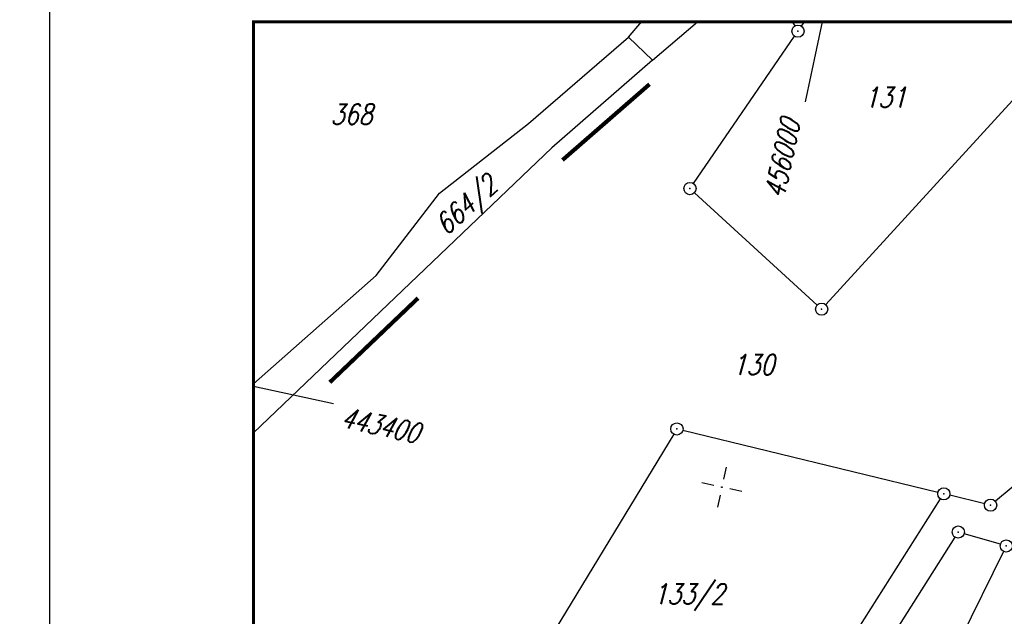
# Model space of a CAD drawing. Extents: x -134 to 1642, y -665 to 1050.
# Tile 10 of 88: x -4 to 117, y 342 to 415. Entities that reach past the tile are written whole.
import ezdxf

# ---------------------------------------------------------------- set-up
doc = ezdxf.new("R2010")
doc.units = 0
doc.header["$LTSCALE"] = 2
doc.header["$MEASUREMENT"] = 0
doc.linetypes.add('AUSGEZOGEN', pattern=[0])
doc.linetypes.add('GEMARKBAB', pattern=[3.7, 2, -0.5, 0.1, -0.5, 0.1, -0.5])
doc.layers.get('0').update_dxf_attribs({"color": 8, "linetype": 'AUSGEZOGEN'})
for name, color, linetype in [('FLSTNR', 8, 'AUSGEZOGEN'), ('GEMARKGRZ', 8, 'GEMARKBAB'), ('GRENZL', 8, 'AUSGEZOGEN'), ('GRENZP', 8, 'AUSGEZOGEN'), ('NETZ', 250, 'AUSGEZOGEN'), ('RAHMEN', 250, 'AUSGEZOGEN'), ('Rinne', 200, 'CONTINUOUS')]:
    doc.layers.add(name, color=color, linetype=linetype)
doc.styles.add('ROMANS', font='romans.shx', dxfattribs={"width": 0.8})

# ---------------------------------------------------------------- blocks, each defined once
blk = doc.blocks.new('IKR')
at = {"color": 0}
for p, q in [((0, 1), (0, 2.5)), ((-2.5, 0), (-1, 0)), ((1, 0), (2.5, 0)), ((0, -2.5), (0, -1))]:
    blk.add_line(p, q, dxfattribs=at)
blk.add_circle((0, 0), 0.05, dxfattribs=at)
blk.add_point((0, 0), dxfattribs=at)
blk = doc.blocks.new('GST')
at = {"color": 0}
blk.add_circle((0, 0), 0.75, dxfattribs=at)
blk.add_point((0, 0), dxfattribs=at)

msp = doc.modelspace()

# ---------------------------------------------------------------- hatches: boundary and pattern name
at = {"layer": 'Rinne'}
h = msp.add_hatch(dxfattribs=at)
h.set_pattern_fill('ANSI31', color=256, scale=20, style=0)
edge = h.paths.add_edge_path()
edge.add_arc((275.37, -21751.93), 21947.71, 89.378358, 89.455583, ccw=False)
edge.add_arc((441.16, -6471.33), 6666.2, 89.238235, 89.378358, ccw=False)
edge.add_arc((-14330.57, -1117453.65), 1117746.73, 89.23636226, 89.23823456, ccw=False)
edge.add_arc((523.43, -3023.77), 3217.85, 89.20146, 89.23636, ccw=False)
edge.add_arc((555.12, -750.21), 944.08, 86.94729, 89.20146, ccw=False)
edge.add_arc((625.86, 576.33), 384.35, 266.9473, 270.4805)
edge.add_arc((580.86, 5941.8), 5750, 270.480512, 270.662384)
edge.add_arc((762.64, -9781.39), 9974.23, 90.524294, 90.662384, ccw=False)
edge.add_arc((2442.17, -193318.23), 193518.75, 90.5143653, 90.5242944, ccw=False)
edge.add_arc((253.38, 50487.94), 50297.24, 270.514366, 270.533841)
edge.add_arc((717.25, 703), 510.13, 270.5338, 270.6271)
edge.add_arc((-30540.74, 2856402.63), 2856380.83, 270.62712452, 270.62837112)
edge.add_arc((769.64, 1592.38), 1398.89, 270.62837, 270.99311)
edge.add_arc((599.07, 11432.09), 11240.07, 270.993107, 271.121779)
edge.add_arc((275.39, -21749.98), 21944.96, 89.378358, 89.455589, ccw=False)
edge.add_arc((441.15, -6472.29), 6666.37, 89.238234, 89.378358, ccw=False)
edge.add_arc((-14329.56, -1117377.59), 1117669.86, 89.23636219, 89.23823424, ccw=False)
edge.add_arc((523.4, -3025.41), 3218.7, 89.20148, 89.23636, ccw=False)
edge.add_arc((555.1, -751.15), 944.21, 86.94729, 89.20148, ccw=False)
edge.add_arc((625.85, 575.59), 384.41, 266.9473, 270.4805)
edge.add_arc((580.85, 5941.87), 5750.87, 270.480491, 270.662393)
edge.add_arc((762.68, -9785.5), 9977.54, 90.524293, 90.662393, ccw=False)
edge.add_arc((2442.71, -193377.72), 193577.45, 90.5143667, 90.5242933, ccw=False)
edge.add_arc((253.39, 50486.67), 50296.77, 270.514367, 270.533841)
edge.add_arc((717.26, 702.22), 510.15, 270.5338, 270.6271)
edge.add_arc((-30543.48, 2856652.63), 2856631.65, 270.62712453, 270.6283711)
edge.add_arc((769.65, 1591.7), 1399.01, 270.62837, 270.99311)
edge.add_arc((599.07, 11431.93), 11240.71, 270.993107, 271.121781)

# ---------------------------------------------------------------- linework, layer by layer
at = {"layer": 'GEMARKGRZ', "const_width": 0.5, "flags": 128}
for points in [[(73.52, 407.34), (62.86, 398.05)], [(45.17, 381.13), (34.36, 370.81)]]:
    msp.add_lwpolyline(points, dxfattribs=at)
at = {"layer": 'GRENZL'}
for p, q in [((70.93, 413.13), (72.52, 415)), ((73.89, 410.31), (79.39, 415)), ((91, 415), (91.31, 414.49)), ((92.13, 414.47), (92.49, 415)), ((126.8, 415), (95.12, 380.33)), ((58.68, 402.52), (70.93, 413.13)), ((70.93, 413.13), (73.89, 410.31)), ((78.9, 395.17), (91.28, 413.23)), ((73.89, 410.31), (61.55, 399.55)), ((47.81, 393.99), (58.68, 402.52)), ((61.55, 399.55), (25, 364.63)), ((40.04, 383.9), (47.81, 393.99)), ((94.06, 380.28), (79.03, 394.05)), ((25, 370.61), (40.04, 383.9)), ((76.49, 364.45), (53.37, 326.39)), ((108.86, 357.32), (77.6, 364.91)), ((120.65, 360.2), (115.89, 356.24)), ((83.54, 316.17), (109.18, 356.51)), ((114.58, 355.93), (110.31, 356.97)), ((116.51, 350.96), (112.07, 352.25)), ((110.94, 351.82), (83.66, 308.9)), ((116.9, 350.08), (68.6, 252.4))]:
    msp.add_line(p, q, dxfattribs=at)
at = {"layer": 'NETZ'}
for p, q in [((94.67, 414.98), (92.57, 405.2)), ((25.02, 370.32), (34.8, 368.21))]:
    msp.add_line(p, q, dxfattribs=at)
at = {"layer": 'RAHMEN'}
msp.add_line((0, 420), (0, 0), dxfattribs=at)
at = {"layer": 'RAHMEN', "const_width": 0.35}
msp.add_lwpolyline([(25, 5), (1130, 5), (1130, 415), (25, 415), (25, 5)], dxfattribs=at)

# ---------------------------------------------------------------- block references
at = {"layer": 'GRENZP'}
for p in [(91.71, 413.85), (78.48, 394.55), (94.61, 379.77), (76.88, 365.09), (109.58, 357.14), (115.31, 355.75), (111.35, 352.46), (117.23, 350.75)]:
    msp.add_blockref('GST', p, dxfattribs=at)
at = {"layer": 'NETZ', "rotation": 167.8411}
msp.add_blockref('IKR', (82.39, 357.95), dxfattribs=at)

# ---------------------------------------------------------------- texts
at = {"layer": 'FLSTNR', "style": 'ROMANS', "oblique": 15, "width": 0.8}
for s, p in [('131', (99.81, 404.49)), ('368', (34.45, 402.41)), ('130', (83.66, 371.71)), ('133/2', (73.96, 343.62))]:
    msp.add_text(s, height=2.5, dxfattribs=at).set_placement(p)
msp.add_text('664/2', height=2.5, rotation=42.0576, dxfattribs=at).set_placement((48.63, 388.7))
at = {"layer": 'NETZ', "style": 'ROMANS', "oblique": 16.6, "width": 0.75}
for s, rotation, p in [('456000', 77.8411, (89.99, 393.23)), ('443400', 347.8411, (35.57, 365.35))]:
    msp.add_text(s, height=2.5, rotation=rotation, dxfattribs=at).set_placement(p)

doc.saveas('drawing.dxf')
